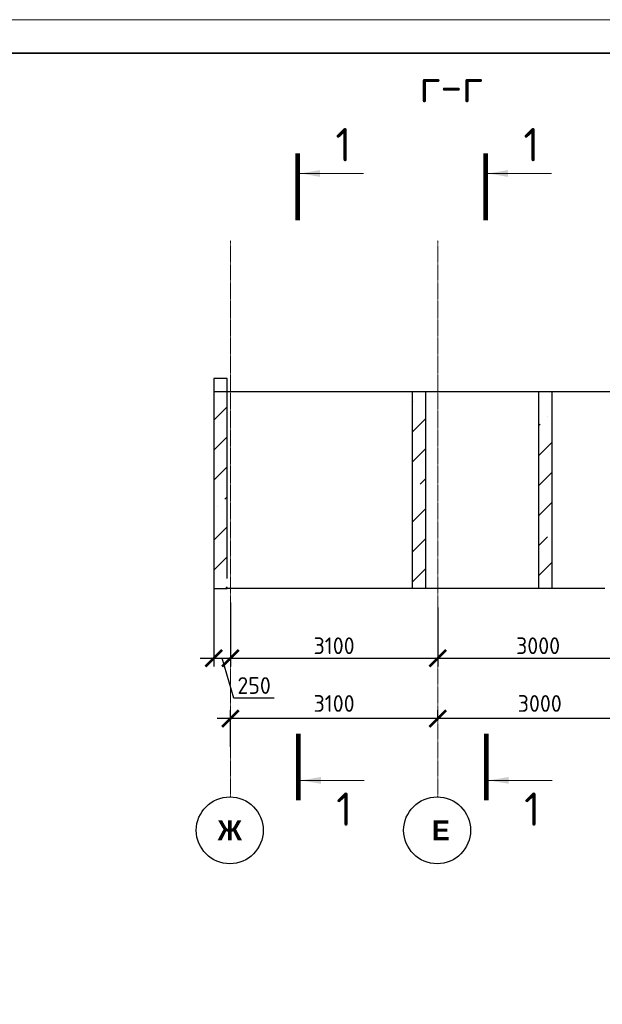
# Model space of a CAD drawing. Header units: millimetres. Extents: x 247266 to 730847, y -636031 to 10052.
# Tile 149 of 256: x 542212 to 550922, y -300419 to -285686. Entities that reach past the tile are written whole.
import ezdxf

# ---------------------------------------------------------------- set-up
doc = ezdxf.new("R2010")
doc.units = ezdxf.units.MM
for name, pattern in [('______5', [1100, 800, -100, 100, -100]), ('________', [0]), ('осевая', [50.8, 31.75, -6.35, 6.35, -6.35])]:
    doc.linetypes.add(name, pattern=pattern)
for name, color, linetype, lineweight in [('Standard', 7, 'Continuous', 25), ('Оси', 7, '______5', 18), ('ТОНКИЕ', 7, 'Continuous', 9), ('Узлы', 7, 'Continuous', 0)]:
    doc.layers.add(name, color=color, linetype=linetype, lineweight=lineweight)
doc.layers.add('РАЗМЕРЫ', color=7, linetype='Continuous')
doc.layers.add('ТОЛСТЫЕ_ОСНОВНЫЕ', color=7, linetype='Continuous')
doc.styles.add('Century Gothic', font='GOTHIC.TTF')
doc.styles.add('GOST-2.304_Type-B', font='GOST_Common.ttf')
doc.dimstyles.new('СПДС', dxfattribs={"dimscale": 100, "dimtxt": 2.5, "dimasz": 2.5, "dimexe": 1.25, "dimexo": 0, "dimtad": 1, "dimdec": 0, "dimtxsty": 'GOST-2.304_Type-B', "dimblk": 'ARCHTICK', "dimcen": 2.5, "dimdle": 2, "dimadec": 0, "dimazin": 2, "dimtfac": 0.75, "dimtdec": 0, "dimtmove": 1, "dimatfit": 3, "dimfxl": 1, "dimtolj": 1, "dimarcsym": 1})

# ---------------------------------------------------------------- blocks, each defined once
blk = doc.blocks.new('*U3685')
at = {"layer": 'ТОЛСТЫЕ_ОСНОВНЫЕ', "lineweight": 35}
blk.add_lwpolyline([(20, 5), (836, 5), (836, 589), (20, 589)], close=True, dxfattribs=at)
at = {"layer": 'ТОНКИЕ'}
blk.add_lwpolyline([(0, 0), (841, 0), (841, 594), (0, 594)], close=True, dxfattribs=at)
blk = doc.blocks.new('_ArchTick')
at = {"color": 0, "linetype": 'ByBlock', "const_width": 0.15}
blk.add_lwpolyline([(-0.5, -0.5), (0.5, 0.5)], dxfattribs=at)
blk = doc.blocks.new('*D1082')
at = {"color": 0, "lineweight": -2}
for p, q in [((538707, -296143), (538707, -296018)), ((539807, -296143), (539807, -296018)), ((540007, -296143), (538507, -296143))]:
    blk.add_line(p, q, dxfattribs=at)
at = {"layer": 'DEFPOINTS', "color": 0, "ltscale": 100}
for p in [(538707, -296143), (538707, -296143), (539807, -296143)]:
    blk.add_point(p, dxfattribs=at)
at = {"color": 0, "lineweight": -2, "ltscale": 100, "xscale": 250, "yscale": 250, "zscale": 250, "rotation": 180}
blk.add_blockref('_ArchTick', (538707, -296143), dxfattribs=at)
at = {"color": 0, "lineweight": -2, "ltscale": 100, "xscale": 250, "yscale": 250, "zscale": 250}
blk.add_blockref('_ArchTick', (539807, -296143), dxfattribs=at)
at = {"color": 0, "lineweight": 0, "ltscale": 100, "insert": (539257, -295918), "char_height": 250, "width": 83333.33, "attachment_point": 5, "style": 'GOST-2.304_Type-B'}
blk.add_mtext('\\A1;1100', dxfattribs=at)
blk = doc.blocks.new('*D1083')
at = {"color": 0, "lineweight": -2}
for p, q in [((535707, -296143), (535707, -296018)), ((538707, -296143), (538707, -296018)), ((538907, -296143), (535507, -296143))]:
    blk.add_line(p, q, dxfattribs=at)
at = {"layer": 'DEFPOINTS', "color": 0, "ltscale": 100}
for p in [(535707, -296143), (535707, -296143), (538707, -296143)]:
    blk.add_point(p, dxfattribs=at)
at = {"color": 0, "lineweight": -2, "ltscale": 100, "xscale": 250, "yscale": 250, "zscale": 250, "rotation": 180}
blk.add_blockref('_ArchTick', (535707, -296143), dxfattribs=at)
at = {"color": 0, "lineweight": -2, "ltscale": 100, "xscale": 250, "yscale": 250, "zscale": 250}
blk.add_blockref('_ArchTick', (538707, -296143), dxfattribs=at)
at = {"color": 0, "lineweight": 0, "ltscale": 100, "insert": (537232, -295918), "char_height": 250, "width": 83333.33, "attachment_point": 5, "style": 'GOST-2.304_Type-B'}
blk.add_mtext('\\A1;3000', dxfattribs=at)
blk = doc.blocks.new('*D1084')
at = {"color": 0, "lineweight": -2}
for p, q in [((532607, -296567), (532607, -296018)), ((535707, -296143), (535707, -296018)), ((535907, -296143), (532407, -296143))]:
    blk.add_line(p, q, dxfattribs=at)
at = {"layer": 'DEFPOINTS', "color": 0, "ltscale": 100}
for p in [(532607, -296143), (535707, -296143), (532607, -296567)]:
    blk.add_point(p, dxfattribs=at)
at = {"color": 0, "lineweight": -2, "ltscale": 100, "xscale": 250, "yscale": 250, "zscale": 250, "rotation": 180}
blk.add_blockref('_ArchTick', (532607, -296143), dxfattribs=at)
at = {"color": 0, "lineweight": -2, "ltscale": 100, "xscale": 250, "yscale": 250, "zscale": 250}
blk.add_blockref('_ArchTick', (535707, -296143), dxfattribs=at)
at = {"color": 0, "lineweight": 0, "ltscale": 100, "insert": (534157, -295918), "char_height": 250, "width": 83333.33, "attachment_point": 5, "style": 'GOST-2.304_Type-B'}
blk.add_mtext('\\A1;3100', dxfattribs=at)
blk = doc.blocks.new('NSY101')
at = {"color": 0, "linetype": 'ByBlock', "lineweight": -2}
blk.add_circle((0, 0), 50, dxfattribs=at)
blk = doc.blocks.new('*D1085')
at = {"color": 0, "lineweight": -2}
for p, q in [((551462, -296143), (551462, -296018)), ((552562, -296143), (552562, -296018)), ((552762, -296143), (551262, -296143))]:
    blk.add_line(p, q, dxfattribs=at)
at = {"layer": 'DEFPOINTS', "color": 0, "ltscale": 100}
for p in [(551462, -296143), (551462, -296143), (552562, -296143)]:
    blk.add_point(p, dxfattribs=at)
at = {"color": 0, "lineweight": -2, "ltscale": 100, "xscale": 250, "yscale": 250, "zscale": 250, "rotation": 180}
blk.add_blockref('_ArchTick', (551462, -296143), dxfattribs=at)
at = {"color": 0, "lineweight": -2, "ltscale": 100, "xscale": 250, "yscale": 250, "zscale": 250}
blk.add_blockref('_ArchTick', (552562, -296143), dxfattribs=at)
at = {"color": 0, "lineweight": 0, "ltscale": 100, "insert": (552012, -295918), "char_height": 250, "width": 83333.33, "attachment_point": 5, "style": 'GOST-2.304_Type-B'}
blk.add_mtext('\\A1;1100', dxfattribs=at)
blk = doc.blocks.new('*D1086')
at = {"color": 0, "lineweight": -2}
for p, q in [((548462, -296143), (548462, -296018)), ((551462, -296143), (551462, -296018)), ((551662, -296143), (548262, -296143))]:
    blk.add_line(p, q, dxfattribs=at)
at = {"layer": 'DEFPOINTS', "color": 0, "ltscale": 100}
for p in [(548462, -296143), (548462, -296143), (551462, -296143)]:
    blk.add_point(p, dxfattribs=at)
at = {"color": 0, "lineweight": -2, "ltscale": 100, "xscale": 250, "yscale": 250, "zscale": 250, "rotation": 180}
blk.add_blockref('_ArchTick', (548462, -296143), dxfattribs=at)
at = {"color": 0, "lineweight": -2, "ltscale": 100, "xscale": 250, "yscale": 250, "zscale": 250}
blk.add_blockref('_ArchTick', (551462, -296143), dxfattribs=at)
at = {"color": 0, "lineweight": 0, "ltscale": 100, "insert": (549987, -295918), "char_height": 250, "width": 83333.33, "attachment_point": 5, "style": 'GOST-2.304_Type-B'}
blk.add_mtext('\\A1;3000', dxfattribs=at)
blk = doc.blocks.new('*D1087')
at = {"color": 0, "lineweight": -2}
for p, q in [((545362, -296567), (545362, -296018)), ((548462, -296143), (548462, -296018)), ((548662, -296143), (545162, -296143))]:
    blk.add_line(p, q, dxfattribs=at)
at = {"layer": 'DEFPOINTS', "color": 0, "ltscale": 100}
for p in [(545362, -296143), (548462, -296143), (545362, -296567)]:
    blk.add_point(p, dxfattribs=at)
at = {"color": 0, "lineweight": -2, "ltscale": 100, "xscale": 250, "yscale": 250, "zscale": 250, "rotation": 180}
blk.add_blockref('_ArchTick', (545362, -296143), dxfattribs=at)
at = {"color": 0, "lineweight": -2, "ltscale": 100, "xscale": 250, "yscale": 250, "zscale": 250}
blk.add_blockref('_ArchTick', (548462, -296143), dxfattribs=at)
at = {"color": 0, "lineweight": 0, "ltscale": 100, "insert": (546912, -295918), "char_height": 250, "width": 83333.33, "attachment_point": 5, "style": 'GOST-2.304_Type-B'}
blk.add_mtext('\\A1;3100', dxfattribs=at)
blk = doc.blocks.new('*D1222')
at = {"layer": 'DEFPOINTS', "color": 0, "ltscale": 100}
for p in [(545112, -294198), (545362, -294405), (545362, -295242)]:
    blk.add_point(p, dxfattribs=at)
at = {"layer": 'РАЗМЕРЫ', "color": 0, "lineweight": -2}
for p, q in [((545112, -294198), (545112, -295367)), ((545362, -294405), (545362, -295367)), ((544912, -295242), (545562, -295242)), ((545415, -295836), (545237, -295242)), ((546016, -295836), (545415, -295836))]:
    blk.add_line(p, q, dxfattribs=at)
at = {"layer": 'РАЗМЕРЫ', "color": 0, "lineweight": -2, "ltscale": 100, "xscale": 250, "yscale": 250, "zscale": 250, "rotation": 180}
blk.add_blockref('_ArchTick', (545112, -295242), dxfattribs=at)
at = {"layer": 'РАЗМЕРЫ', "color": 0, "lineweight": -2, "ltscale": 100, "xscale": 250, "yscale": 250, "zscale": 250}
blk.add_blockref('_ArchTick', (545362, -295242), dxfattribs=at)
at = {"layer": 'РАЗМЕРЫ', "color": 0, "lineweight": 0, "ltscale": 100, "insert": (545716, -295649), "char_height": 250, "attachment_point": 5, "style": 'GOST-2.304_Type-B'}
blk.add_mtext('\\A1;250', dxfattribs=at)
blk = doc.blocks.new('*D1223')
at = {"layer": 'DEFPOINTS', "color": 0, "ltscale": 100}
for p in [(548462, -294483), (545362, -294621), (548462, -295242)]:
    blk.add_point(p, dxfattribs=at)
at = {"layer": 'РАЗМЕРЫ', "color": 0, "lineweight": -2}
for p, q in [((548462, -294483), (548462, -295367)), ((545362, -294621), (545362, -295367)), ((545162, -295242), (548662, -295242))]:
    blk.add_line(p, q, dxfattribs=at)
at = {"layer": 'РАЗМЕРЫ', "color": 0, "lineweight": -2, "ltscale": 100, "xscale": 250, "yscale": 250, "zscale": 250, "rotation": 180}
blk.add_blockref('_ArchTick', (545362, -295242), dxfattribs=at)
at = {"layer": 'РАЗМЕРЫ', "color": 0, "lineweight": -2, "ltscale": 100, "xscale": 250, "yscale": 250, "zscale": 250}
blk.add_blockref('_ArchTick', (548462, -295242), dxfattribs=at)
at = {"layer": 'РАЗМЕРЫ', "color": 0, "lineweight": 0, "ltscale": 100, "insert": (546912, -295054), "char_height": 250, "attachment_point": 5, "style": 'GOST-2.304_Type-B'}
blk.add_mtext('\\A1;3100', dxfattribs=at)
blk = doc.blocks.new('*D1224')
at = {"layer": 'DEFPOINTS', "color": 0, "ltscale": 100}
for p in [(548462, -294483), (551462, -294447), (551462, -295242)]:
    blk.add_point(p, dxfattribs=at)
at = {"layer": 'РАЗМЕРЫ', "color": 0, "lineweight": -2}
for p, q in [((548462, -294483), (548462, -295367)), ((551462, -294447), (551462, -295367)), ((548262, -295242), (551662, -295242))]:
    blk.add_line(p, q, dxfattribs=at)
at = {"layer": 'РАЗМЕРЫ', "color": 0, "lineweight": -2, "ltscale": 100, "xscale": 250, "yscale": 250, "zscale": 250, "rotation": 180}
blk.add_blockref('_ArchTick', (548462, -295242), dxfattribs=at)
at = {"layer": 'РАЗМЕРЫ', "color": 0, "lineweight": -2, "ltscale": 100, "xscale": 250, "yscale": 250, "zscale": 250}
blk.add_blockref('_ArchTick', (551462, -295242), dxfattribs=at)
at = {"layer": 'РАЗМЕРЫ', "color": 0, "lineweight": 0, "ltscale": 100, "insert": (549962, -295054), "char_height": 250, "attachment_point": 5, "style": 'GOST-2.304_Type-B'}
blk.add_mtext('\\A1;3000', dxfattribs=at)
blk = doc.blocks.new('*D1163')
at = {"color": 0, "lineweight": -2}
for p, q in [((564889, -296357), (562939, -296357)), ((563139, -296357), (563139, -296482)), ((564689, -296357), (564689, -296482))]:
    blk.add_line(p, q, dxfattribs=at)
at = {"layer": 'DEFPOINTS', "color": 0, "ltscale": 100}
for p in [(563139, -296357), (563139, -296357), (564689, -296357)]:
    blk.add_point(p, dxfattribs=at)
at = {"color": 0, "lineweight": -2, "ltscale": 100, "xscale": 250, "yscale": 250, "zscale": 250, "rotation": 180}
blk.add_blockref('_ArchTick', (563139, -296357), dxfattribs=at)
at = {"color": 0, "lineweight": -2, "ltscale": 100, "xscale": 250, "yscale": 250, "zscale": 250}
blk.add_blockref('_ArchTick', (564689, -296357), dxfattribs=at)
at = {"color": 0, "lineweight": 0, "ltscale": 100, "insert": (563914, -296132), "char_height": 250, "width": 83333.33, "attachment_point": 5, "style": 'GOST-2.304_Type-B'}
blk.add_mtext('\\A1;1550', dxfattribs=at)
blk = doc.blocks.new('*D1164')
at = {"color": 0, "lineweight": -2}
for p, q in [((563339, -296357), (557239, -296357)), ((557439, -296357), (557439, -296482)), ((563139, -296357), (563139, -296482))]:
    blk.add_line(p, q, dxfattribs=at)
at = {"layer": 'DEFPOINTS', "color": 0, "ltscale": 100}
for p in [(557439, -296357), (557439, -296357), (563139, -296357)]:
    blk.add_point(p, dxfattribs=at)
at = {"color": 0, "lineweight": -2, "ltscale": 100, "xscale": 250, "yscale": 250, "zscale": 250, "rotation": 180}
blk.add_blockref('_ArchTick', (557439, -296357), dxfattribs=at)
at = {"color": 0, "lineweight": -2, "ltscale": 100, "xscale": 250, "yscale": 250, "zscale": 250}
blk.add_blockref('_ArchTick', (563139, -296357), dxfattribs=at)
at = {"color": 0, "lineweight": 0, "ltscale": 100, "insert": (560314, -296131), "char_height": 250, "width": 83333.33, "attachment_point": 5, "style": 'GOST-2.304_Type-B'}
blk.add_mtext('\\A1;5700', dxfattribs=at)
blk = doc.blocks.new('*D1174')
at = {"color": 0, "lineweight": -2}
for p, q in [((588467, -298158), (588467, -298033)), ((589567, -298158), (589567, -298033)), ((589767, -298158), (588267, -298158))]:
    blk.add_line(p, q, dxfattribs=at)
at = {"layer": 'DEFPOINTS', "color": 0, "ltscale": 100}
for p in [(588467, -298158), (588467, -298158), (589567, -298158)]:
    blk.add_point(p, dxfattribs=at)
at = {"color": 0, "lineweight": -2, "ltscale": 100, "xscale": 250, "yscale": 250, "zscale": 250, "rotation": 180}
blk.add_blockref('_ArchTick', (588467, -298158), dxfattribs=at)
at = {"color": 0, "lineweight": -2, "ltscale": 100, "xscale": 250, "yscale": 250, "zscale": 250}
blk.add_blockref('_ArchTick', (589567, -298158), dxfattribs=at)
at = {"color": 0, "lineweight": 0, "ltscale": 100, "insert": (589017, -297932), "char_height": 250, "width": 83333.33, "attachment_point": 5, "style": 'GOST-2.304_Type-B'}
blk.add_mtext('\\A1;1100', dxfattribs=at)
blk = doc.blocks.new('*D1175')
at = {"color": 0, "lineweight": -2}
for p, q in [((585467, -298158), (585467, -298033)), ((588467, -298158), (588467, -298033)), ((588667, -298158), (585267, -298158))]:
    blk.add_line(p, q, dxfattribs=at)
at = {"layer": 'DEFPOINTS', "color": 0, "ltscale": 100}
for p in [(585467, -298158), (585467, -298158), (588467, -298158)]:
    blk.add_point(p, dxfattribs=at)
at = {"color": 0, "lineweight": -2, "ltscale": 100, "xscale": 250, "yscale": 250, "zscale": 250, "rotation": 180}
blk.add_blockref('_ArchTick', (585467, -298158), dxfattribs=at)
at = {"color": 0, "lineweight": -2, "ltscale": 100, "xscale": 250, "yscale": 250, "zscale": 250}
blk.add_blockref('_ArchTick', (588467, -298158), dxfattribs=at)
at = {"color": 0, "lineweight": 0, "ltscale": 100, "insert": (586992, -297932), "char_height": 250, "width": 83333.33, "attachment_point": 5, "style": 'GOST-2.304_Type-B'}
blk.add_mtext('\\A1;3000', dxfattribs=at)
blk = doc.blocks.new('*D1176')
at = {"color": 0, "lineweight": -2}
for p, q in [((582367, -298581), (582367, -298033)), ((585467, -298158), (585467, -298033)), ((585667, -298158), (582167, -298158))]:
    blk.add_line(p, q, dxfattribs=at)
at = {"layer": 'DEFPOINTS', "color": 0, "ltscale": 100}
for p in [(582367, -298158), (585467, -298158), (582367, -298581)]:
    blk.add_point(p, dxfattribs=at)
at = {"color": 0, "lineweight": -2, "ltscale": 100, "xscale": 250, "yscale": 250, "zscale": 250, "rotation": 180}
blk.add_blockref('_ArchTick', (582367, -298158), dxfattribs=at)
at = {"color": 0, "lineweight": -2, "ltscale": 100, "xscale": 250, "yscale": 250, "zscale": 250}
blk.add_blockref('_ArchTick', (585467, -298158), dxfattribs=at)
at = {"color": 0, "lineweight": 0, "ltscale": 100, "insert": (583917, -297932), "char_height": 250, "width": 83333.33, "attachment_point": 5, "style": 'GOST-2.304_Type-B'}
blk.add_mtext('\\A1;3100', dxfattribs=at)

msp = doc.modelspace()

# ---------------------------------------------------------------- hatches: boundary and pattern name
at = {"layer": 'РАЗМЕРЫ', "transparency": 33554648}
h = msp.add_hatch(dxfattribs=at)
h.set_pattern_fill('ANSI35', color=256, scale=100)
h.set_pattern_definition([(45, (2421.3, -133910.86), (-449.0128, 449.0128), []), (45, (2870.3, -133910.86), (-449.0128, 449.0128), [793.75, -158.75, 0, -158.75])])
h.paths.add_polyline_path([(545312.16, -291406.13), (545112.16, -291406.13), (545112.16, -294198.21), (545312.16, -294198.21)])
h.paths.add_polyline_path([(548282.16, -291398.21), (548082.16, -291398.21), (548082.16, -294198.21), (548162.16, -294198.21), (548282.16, -294198.21)])
h.paths.add_polyline_path([(550172.16, -291398.21), (549972.16, -291398.21), (549972.16, -294198.21), (550172.16, -294198.21)])
h.paths.add_polyline_path([(552062.16, -291398.21), (551862.16, -291398.21), (551862.16, -294198.21), (552062.16, -294198.21)])

# ---------------------------------------------------------------- linework, layer by layer
at = {"transparency": 33554687}
for p, q in [((545312.16, -294048.21), (545312.16, -291056.13)), ((548082.16, -294198.21), (548082.16, -291248.21)), ((548282.16, -294198.21), (548282.16, -291248.21)), ((549972.16, -294198.21), (549972.16, -291248.21)), ((550172.16, -294198.21), (550172.16, -291248.21))]:
    msp.add_line(p, q, dxfattribs=at)
at = {"layer": 'Standard', "linetype": '________', "lineweight": 30, "transparency": 33554687}
for p, q in [((545112.16, -291056.13), (545112.16, -294198.21)), ((545312.16, -291056.13), (545112.16, -291056.13)), ((545312.16, -291248.21), (545312.16, -291056.13)), ((545312.16, -291248.21), (549412, -291248.21)), ((549412, -291248.21), (552062.16, -291248.21)), ((545112.16, -294198.21), (545312.16, -294198.21)), ((548162.16, -294198.21), (545312.16, -294198.21)), ((550962.16, -294198.21), (548162.16, -294198.21))]:
    msp.add_line(p, q, dxfattribs=at)
at = {"layer": 'Standard', "linetype": '________', "lineweight": 25, "transparency": 33554687}
msp.add_line((545112.16, -291248.21), (545312.16, -291248.21), dxfattribs=at)
at = {"layer": 'Оси', "linetype": 'осевая', "lineweight": 0, "ltscale": 0.3, "transparency": 33554687}
for p, q in [((545362.16, -297312.23), (545362.16, -288990.25)), ((548462.16, -297312.23), (548462.16, -288990.25))]:
    msp.add_line(p, q, dxfattribs=at)
at = {"layer": 'Узлы', "linetype": 'Continuous', "lineweight": 0}
for p, q in [((546400.71, -287986.9, 400), (547350.71, -287986.9, 400)), ((549211.02, -287986.9, 400), (550161.02, -287986.9, 400)), ((546413.44, -297069.12, 200), (547363.44, -297069.12, 200)), ((549223.76, -297069.12, 200), (550173.76, -297069.12, 200))]:
    msp.add_line(p, q, dxfattribs=at)
at = {"layer": 'Узлы', "linetype": 'Continuous', "lineweight": 0, "const_width": 70}
for points, elevation in [([(546365.71, -287686.9), (546365.71, -288686.9)], 400), ([(549176.02, -287686.9), (549176.02, -288686.9)], 400), ([(546378.44, -297369.12), (546378.44, -296369.12)], 200), ([(549188.76, -297369.12), (549188.76, -296369.12)], 200)]:
    msp.add_lwpolyline(points, dxfattribs=dict(at, elevation=elevation))
at = {"layer": 'Узлы', "linetype": 'Continuous', "lineweight": 0}
for points in [[(546400.71, -287986.9, 400), (546701.16, -288037.18, 400), (546701.16, -287936.63, 400)], [(549211.02, -287986.9, 400), (549511.47, -288037.18, 400), (549511.47, -287936.63, 400)], [(546413.44, -297069.12, 200), (546713.9, -297119.4, 200), (546713.9, -297018.84, 200)], [(549223.76, -297069.12, 200), (549524.21, -297119.4, 200), (549524.21, -297018.84, 200)]]:
    msp.add_solid(points, dxfattribs=at)

# ---------------------------------------------------------------- block references
at = {"xscale": 100, "yscale": 100, "zscale": 100}
msp.add_blockref('*U3685', (526994.57, -345086.19, 3100), dxfattribs=at)
at = {"layer": 'Оси', "linetype": 'Continuous', "lineweight": 25, "transparency": 33554687, "xscale": 9.999999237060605, "yscale": 9.999999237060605, "zscale": 9.999999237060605, "rotation": 90.00000000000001}
for p in [(545352.06, -297815.84), (548452.06, -297815.84)]:
    msp.add_blockref('NSY101', p, dxfattribs=at)

# ---------------------------------------------------------------- texts
at = {"layer": 'Оси', "linetype": 'Continuous', "lineweight": 25, "transparency": 33554687, "char_height": 300, "attachment_point": 5, "style": 'Century Gothic'}
for s, insert, width in [('\\A1;{\\fCentury Gothic|i0|b1;\\H300.000000;\\W1.000000;\\C16;Ж}\\P', (545352.06, -297815.84), 540), ('\\A1;{\\fCentury Gothic|i0|b1;\\H300.000000;\\W1.000000;\\C16; Е}\\P', (548452.06, -297815.84), 480)]:
    msp.add_mtext(s, dxfattribs=dict(at, insert=insert, width=width))
at = {"layer": 'РАЗМЕРЫ', "insert": (548665.06, -286673.53), "char_height": 500, "attachment_point": 5, "style": 'GOST-2.304_Type-B'}
msp.add_mtext_dynamic_manual_height_columns('г-г', width=3941.2128, gutter_width=625, heights=[0], dxfattribs=at)
at = {"layer": 'Узлы', "linetype": 'Continuous', "lineweight": 0, "char_height": 500, "attachment_point": 5, "style": 'GOST-2.304_Type-B'}
for insert in [(547050.71, -287556.9, 400), (549861.02, -287556.9, 400), (547063.44, -297499.12, 200), (549873.76, -297499.12, 200)]:
    msp.add_mtext_dynamic_manual_height_columns('1', width=723.8798, gutter_width=25, heights=[0], dxfattribs=dict(at, insert=insert))

# ---------------------------------------------------------------- dimensions: what is measured, and where the dimension line sits
at = {"lineweight": 0}
for base, p1, p2, picture, middle in [((532606.6, -296143.42), (535706.6, -296143.42), (532606.6, -296566.95), '*D1084', (534156.6, -296143.42)), ((535706.6, -296143.42), (538706.6, -296143.42), (535706.6, -296143.42), '*D1083', (537231.75, -296143.42)), ((538706.6, -296143.42), (539806.6, -296143.42), (538706.6, -296143.42), '*D1082', (539256.6, -296143.42)), ((545362.16, -296143.42), (548462.16, -296143.42), (545362.16, -296566.95), '*D1087', (546912.16, -296143.42)), ((548462.16, -296143.42), (551462.16, -296143.42), (548462.16, -296143.42), '*D1086', (549987.32, -296143.42)), ((551462.16, -296143.42), (552562.16, -296143.42), (551462.16, -296143.42), '*D1085', (552012.16, -296143.42)), ((557439.34, -296356.63), (563139.34, -296356.63), (557439.34, -296356.63), '*D1164', (560314.5, -296356.63)), ((563139.34, -296356.63), (564689.34, -296356.63), (563139.34, -296356.63), '*D1163', (563914.34, -296356.63)), ((582366.51, -298157.59), (585466.51, -298157.59), (582366.51, -298581.12), '*D1176', (583916.51, -298157.59)), ((585466.51, -298157.59), (588466.51, -298157.59), (585466.51, -298157.59), '*D1175', (586991.66, -298157.59)), ((588466.51, -298157.59), (589566.51, -298157.59), (588466.51, -298157.59), '*D1174', (589016.51, -298157.59))]:
    dim = msp.add_linear_dim(base=base, p1=p1, p2=p2, angle=180, dimstyle='СПДС', override={"dimgap": 1}, dxfattribs=at)
    dim.commit()
    dim.dimension.update_dxf_attribs({"geometry": picture, "text_midpoint": middle, "dimtype": 160})
at = {"layer": 'РАЗМЕРЫ', "lineweight": 0}
for base, p1, p2, picture, middle in [((545362.16, -295242.06), (545112.16, -294198.21), (545362.16, -294404.71), '*D1222', (545477.9, -295648.56)), ((548462.16, -295242.06), (545362.16, -294620.96), (548462.16, -294483.44), '*D1223', (546912.16, -295054.44)), ((551462.16, -295242.06), (548462.16, -294483.44), (551462.16, -294447.24), '*D1224', (549962.16, -295054.44))]:
    dim = msp.add_linear_dim(base=base, p1=p1, p2=p2, dimstyle='СПДС', dxfattribs=at)
    dim.commit()
    dim.dimension.update_dxf_attribs({"geometry": picture, "text_midpoint": middle})

doc.saveas('drawing.dxf')
